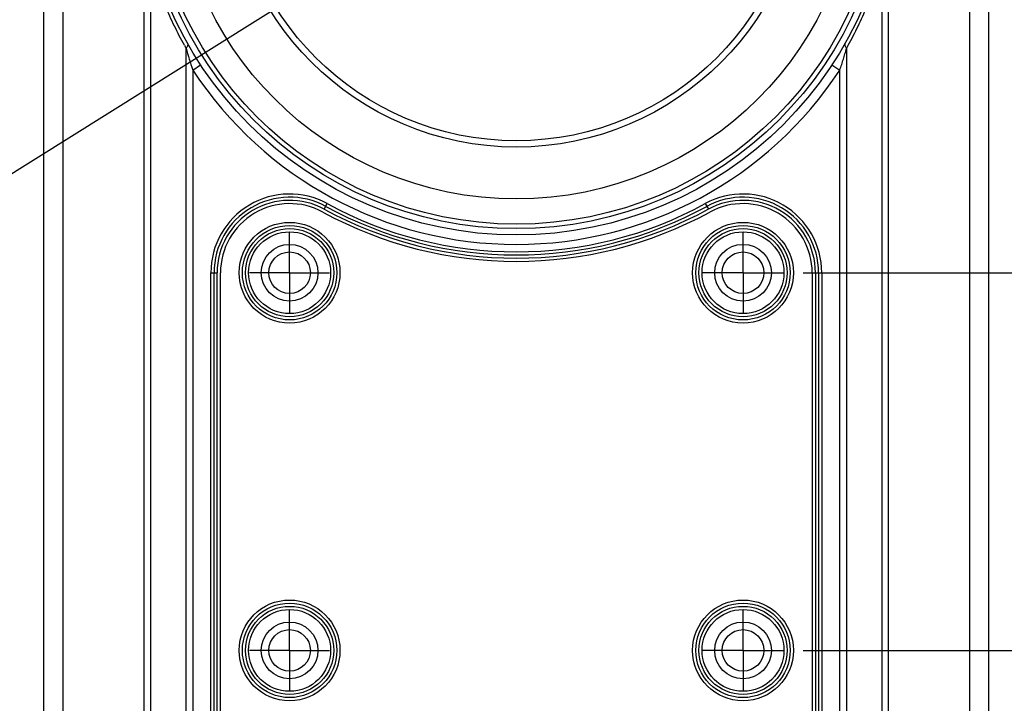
# Model space of a CAD drawing. Header units: inches. Extents: x 0 to 34, y 0 to 22.
# Tile 18 of 47: x 15 to 18, y 10.1 to 12.3. Entities that reach past the tile are written whole.
import ezdxf

# ---------------------------------------------------------------- set-up
doc = ezdxf.new("R2010")
doc.units = ezdxf.units.IN
doc.header["$LTSCALE"] = 1.87
doc.header["$MEASUREMENT"] = 0
doc.linetypes.add('CENTER', pattern=[0.6, 0.375, -0.075, 0.075, -0.075])
doc.layers.get('0').update_dxf_attribs({"linetype": 'CONTINUOUS'})
for name, color, linetype in [('DEFAULT_1', 7, 'CENTER'), ('DETAIL', 7, 'CONTINUOUS'), ('DIMENSIONS', 7, 'CONTINUOUS')]:
    doc.layers.add(name, color=color, linetype=linetype)
doc.styles.get("Standard").update_dxf_attribs({"font": 'txt', "width": 0.8})
doc.dimstyles.new('DIMSTYLE_1', dxfattribs={"dimtxt": 0.125, "dimasz": 0.18, "dimexe": 0.18, "dimexo": 0.0625, "dimgap": 0.09, "dimtad": 0, "dimtih": 1, "dimtoh": 1, "dimdec": 3, "dimzin": 4, "dimdsep": 46, "dimtxsty": 'STANDARD', "dimblk": '_FILLED', "dimblk1": '_FILLED', "dimblk2": '_FILLED', "dimcen": 0.09, "dimadec": 0, "dimazin": 0, "dimtp": 0.01, "dimtm": 0.01, "dimtfac": 1, "dimtdec": 3, "dimtofl": 0, "dimtmove": 0, "dimatfit": 3, "dimldrblk": '_FILLED', "dimfxl": 1, "dimtolj": 1, "dimtzin": 4, "dimarcsym": 0})
doc.dimstyles.get("Standard").update_dxf_attribs({"dimtxt": 0.125, "dimasz": 0.18, "dimexe": 0.18, "dimexo": 0.0625, "dimgap": 0.09, "dimtad": 0, "dimtih": 1, "dimtoh": 1, "dimdec": 3, "dimzin": 4, "dimdsep": 46, "dimtxsty": 'STANDARD', "dimblk": '_FILLED', "dimblk1": '_FILLED', "dimblk2": '_FILLED', "dimcen": 0.09, "dimadec": 0, "dimazin": 0, "dimtol": 1, "dimtp": 0.01, "dimtm": 0.01, "dimtfac": 1, "dimtdec": 3, "dimtofl": 0, "dimtmove": 0, "dimatfit": 3, "dimldrblk": '_FILLED', "dimfxl": 1, "dimtolj": 1, "dimtzin": 4, "dimarcsym": 0})

# ---------------------------------------------------------------- blocks, each defined once
blk = doc.blocks.new('_FILLED')
at = {"color": 0, "linetype": 'BYBLOCK'}
blk.add_solid([(0, 0), (-1, 0.174), (-1, -0.174)], dxfattribs=at)
blk = doc.blocks.new('*D13')
at = {"layer": 'DIMENSIONS', "color": 2, "linetype": 'CONTINUOUS'}
for p, q in [((17.766, 14.0128), (18.8541, 14.0128)), ((18.7291, 14.0128), (18.7291, 12.8681)), ((18.7291, 11.4734), (18.7291, 12.6181)), ((17.399, 11.4734), (18.8541, 11.4734))]:
    blk.add_line(p, q, dxfattribs=at)
at = {"layer": 'DIMENSIONS', "color": 2, "linetype": 'CONTINUOUS', "xscale": 0.18, "yscale": 0.18, "zscale": 0.18}
for p, rotation in [((18.7291, 14.0128), 90), ((18.7291, 11.4734), 270)]:
    blk.add_blockref('_FILLED', p, dxfattribs=dict(at, rotation=rotation))
at = {"layer": 'DIMENSIONS', "color": 2, "linetype": 'CONTINUOUS', "insert": (18.7291, 12.8056), "char_height": 0.125, "width": 1.425, "attachment_point": 2, "line_spacing_factor": 0.9}
blk.add_mtext('(2.539{\\Ftxt.shx;\\W1.000000;\\H0.125000; }[64.5])', dxfattribs=at)
blk = doc.blocks.new('*D14')
at = {"layer": 'DIMENSIONS', "color": 2, "linetype": 'CONTINUOUS'}
for p, q in [((17.399, 11.4734), (18.8541, 11.4734)), ((18.7291, 11.4734), (18.7291, 11.0078)), ((18.7291, 10.2923), (18.7291, 10.7578)), ((17.399, 10.2923), (18.8541, 10.2923))]:
    blk.add_line(p, q, dxfattribs=at)
at = {"layer": 'DIMENSIONS', "color": 2, "linetype": 'CONTINUOUS', "xscale": 0.18, "yscale": 0.18, "zscale": 0.18}
for p, rotation in [((18.7291, 11.4734), 90), ((18.7291, 10.2923), 270)]:
    blk.add_blockref('_FILLED', p, dxfattribs=dict(at, rotation=rotation))
at = {"layer": 'DIMENSIONS', "color": 2, "linetype": 'CONTINUOUS', "insert": (18.7291, 10.9453), "char_height": 0.125, "width": 1.225, "attachment_point": 2, "line_spacing_factor": 0.9}
blk.add_mtext('(1.181{\\Ftxt.shx;\\W1.000000;\\H0.125000; }[30])', dxfattribs=at)

msp = doc.modelspace()

# ---------------------------------------------------------------- linework, layer by layer
at = {"color": 7, "linetype": 'CONTINUOUS'}
for p, q in [((15.0264, 9.9576), (15.0264, 13.7372)), ((15.0854, 13.7372), (15.0854, 9.9576)), ((17.9201, 9.9576), (17.9201, 13.7372)), ((17.9791, 13.7372), (17.9791, 9.9576)), ((15.3389, 12.4392), (15.3389, 9.7411)), ((15.3598, 12.4392), (15.3598, 9.7411)), ((17.6457, 12.4392), (17.6457, 9.7411)), ((17.6665, 9.7411), (17.6665, 12.4392)), ((15.4705, 9.7411), (15.4705, 12.1755)), ((17.535, 12.1755), (17.535, 9.7411)), ((15.4913, 12.1072), (15.516, 12.1235)), ((15.4913, 12.1072), (15.4913, 9.7411)), ((17.4895, 12.1235), (17.5141, 12.1072)), ((17.5141, 9.7411), (17.5141, 12.1072)), ((15.9025, 11.6721), (15.9119, 11.6894)), ((17.0936, 11.6894), (17.103, 11.6721)), ((15.548, 10.0364), (15.548, 11.4734)), ((15.548, 11.4734), (15.5677, 11.4734)), ((15.5579, 10.0364), (15.5579, 11.4734)), ((15.5677, 10.0364), (15.5677, 11.4734)), ((15.5779, 10.0367), (15.5779, 11.473)), ((17.4276, 11.473), (17.4276, 10.0367)), ((17.4378, 11.4734), (17.4575, 11.4734)), ((17.4378, 11.4734), (17.4378, 10.0364)), ((17.4476, 11.4734), (17.4476, 10.0364)), ((17.4575, 11.4734), (17.4575, 10.0364))]:
    msp.add_line(p, q, dxfattribs=at)
for centre, radius in [((16.5027, 12.7726), 1.1811), ((16.5027, 12.7726), 1.1614), ((16.5027, 12.7719), 1.1467), ((16.5027, 12.7719), 1.0679), ((16.5027, 12.7719), 0.9055), ((16.5027, 12.7719), 0.8858), ((15.7941, 11.4734), 0.1575), ((15.7941, 11.4734), 0.1476), ((15.7941, 11.4734), 0.1378), ((17.2114, 11.4734), 0.1575), ((17.2114, 11.4734), 0.1476), ((17.2114, 11.4734), 0.1378), ((15.7941, 11.4734), 0.128), ((17.2114, 11.4734), 0.128), ((15.7941, 11.4734), 0.0886), ((17.2114, 11.4734), 0.0886), ((15.7941, 11.4734), 0.065), ((17.2114, 11.4734), 0.065), ((15.7941, 10.2923), 0.1575), ((15.7941, 10.2923), 0.1476), ((17.2114, 10.2923), 0.1575), ((17.2114, 10.2923), 0.1476), ((15.7941, 10.2923), 0.1378), ((15.7941, 10.2923), 0.128), ((17.2114, 10.2923), 0.1378), ((17.2114, 10.2923), 0.128), ((15.7941, 10.2923), 0.0886), ((17.2114, 10.2923), 0.0886), ((15.7941, 10.2923), 0.065), ((17.2114, 10.2923), 0.065)]:
    msp.add_circle(centre, radius, dxfattribs=at)
for centre, radius, start, end in [((16.6104, 12.8183), 1.3086, 208.9533, 209.4185), ((16.3745, 12.8295), 1.3321, 330.5984, 331.0554), ((16.5027, 12.7726), 1.2106, 213.3398, 326.6602), ((15.7941, 11.4734), 0.2461, 61.3895, 180), ((15.7941, 11.4734), 0.2362, 61.3895, 180), ((15.7941, 11.4734), 0.2264, 61.3895, 180), ((17.2114, 11.4734), 0.2461, 0, 118.6105), ((17.2114, 11.4734), 0.2362, 0, 118.6105), ((17.2114, 11.4734), 0.2264, 0, 118.6105), ((15.7944, 11.473), 0.2165, 61.3953, 180), ((16.5027, 12.7726), 1.2535, 241.3895, 298.6105), ((16.5027, 12.7726), 1.2437, 241.3895, 298.6105), ((16.5027, 12.7726), 1.2339, 241.3895, 298.6105), ((17.2111, 11.473), 0.2165, 0, 118.6047), ((16.5027, 12.7719), 1.263, 241.3953, 298.6047)]:
    msp.add_arc(centre, radius, start, end, dxfattribs=at)
for points, knots in [([(15.4653, 12.1848), (15.4544, 12.2044), (15.4336, 12.2445), (15.4054, 12.3068), (15.3804, 12.3718), (15.3663, 12.4164), (15.3598, 12.4392)], [0, 0, 0, 0, 0.243828, 0.491326, 0.743123, 1, 1, 1, 1]), ([(17.5402, 12.1848), (17.551, 12.2044), (17.5719, 12.2445), (17.6001, 12.3068), (17.625, 12.3717), (17.6392, 12.4164), (17.6457, 12.4392)], [0, 0, 0, 0, 0.244124, 0.491182, 0.742613, 1, 1, 1, 1]), ([(15.4753, 12.1901), (15.4755, 12.1897), (15.4759, 12.1887), (15.4761, 12.1871), (15.4759, 12.1854), (15.4752, 12.1828), (15.4735, 12.1793), (15.4716, 12.1768), (15.4705, 12.1755)], [0, 0, 0, 0, 0.091427, 0.188423, 0.294513, 0.411685, 0.681812, 1, 1, 1, 1]), ([(17.5302, 12.1901), (17.53, 12.1897), (17.5296, 12.1887), (17.5294, 12.1871), (17.5296, 12.1854), (17.5302, 12.1828), (17.5319, 12.1793), (17.5339, 12.1768), (17.535, 12.1755)], [0, 0, 0, 0, 0.091313, 0.18833, 0.294529, 0.411846, 0.682138, 1, 1, 1, 1]), ([(15.4705, 12.1755), (15.4735, 12.1641), (15.4803, 12.1413), (15.4877, 12.1187), (15.4913, 12.1072)], [0, 0, 0, 0, 0.495895, 1, 1, 1, 1]), ([(17.5141, 12.1072), (17.516, 12.1131), (17.5197, 12.1245), (17.5251, 12.1415), (17.5302, 12.1583), (17.5334, 12.1697), (17.535, 12.1755)], [0, 0, 0, 0, 0.260241, 0.504521, 0.74662, 1, 1, 1, 1])]:
    msp.add_open_spline(points, degree=3, knots=knots, dxfattribs=at)
at = {"layer": 'DEFAULT_1', "color": 7, "linetype": 'CENTER'}
for p, q in [((15.7941, 11.4734), (15.7941, 11.5985)), ((17.2114, 11.4734), (17.2114, 11.5985)), ((15.7941, 11.4734), (15.669, 11.4734)), ((15.7941, 11.4734), (15.7941, 11.3483)), ((15.7941, 11.4734), (15.9192, 11.4734)), ((17.2114, 11.4734), (17.0863, 11.4734)), ((17.2114, 11.4734), (17.3365, 11.4734)), ((17.2114, 11.4734), (17.2114, 11.3483)), ((15.7941, 10.2923), (15.7941, 10.4174)), ((17.2114, 10.2923), (17.2114, 10.4174)), ((15.7941, 10.2923), (15.669, 10.2923)), ((15.7941, 10.2923), (15.9192, 10.2923)), ((15.7941, 10.2923), (15.7941, 10.1672)), ((17.2114, 10.2923), (17.0863, 10.2923)), ((17.2114, 10.2923), (17.3365, 10.2923)), ((17.2114, 10.2923), (17.2114, 10.1672))]:
    msp.add_line(p, q, dxfattribs=at)

# ---------------------------------------------------------------- dimensions: what is measured, and where the dimension line sits
at = {"layer": 'DIMENSIONS', "color": 2, "linetype": 'CONTINUOUS'}
for base, p1, p2, picture, middle in [((18.7291, 11.4734), (17.766, 14.0128), (17.399, 11.4734), '*D13', (18.6291, 12.7431)), ((18.7291, 10.2923), (17.399, 11.4734), (17.399, 10.2923), '*D14', (18.6291, 10.8828))]:
    dim = msp.add_linear_dim(base=base, p1=p1, p2=p2, angle=270, text='(<>)', dimstyle='DIMSTYLE_1', dxfattribs=at)
    dim.commit()
    dim.dimension.update_dxf_attribs({"geometry": picture, "text_midpoint": middle, "dimtype": 160})

# ---------------------------------------------------------------- leaders
at = {"layer": 'DETAIL', "color": 2, "linetype": 'CONTINUOUS'}
msp.add_leader([(16.5027, 12.7719), (14.2764, 11.3749), (14.0964, 11.3749)], dimstyle='STANDARD', override={"dimtad": 0}, dxfattribs=at)

doc.saveas('drawing.dxf')
